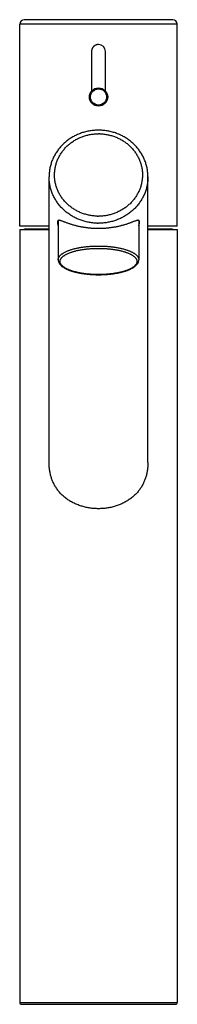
# Model space of a CAD drawing. Header units: millimetres. Extents: x 130 to 789, y -195 to 496.
# Tile 4 of 5: x 130 to 173, y 226 to 496. Entities that reach past the tile are written whole.
import ezdxf

# ---------------------------------------------------------------- set-up
doc = ezdxf.new("R2010")
doc.units = ezdxf.units.MM
doc.header["$LTSCALE"] = 30.734
doc.layers.get('0').update_dxf_attribs({"linetype": 'CONTINUOUS'})

msp = doc.modelspace()

# ---------------------------------------------------------------- linework, layer by layer
for p, q in [((130.01, 439.11), (130.01, 494.41)), ((173.01, 494.41), (130.01, 494.41)), ((171.81, 495.61), (131.21, 495.61)), ((173.01, 439.11), (173.01, 494.41)), ((149.61, 486.91), (149.61, 476.09)), ((153.41, 476.09), (153.41, 486.91)), ((138.01, 374.43), (138.01, 452.6)), ((165.01, 374.43), (165.01, 452.6)), ((140.51, 440.67), (140.51, 429.92)), ((162.51, 440.67), (162.51, 429.92)), ((138.01, 439.11), (130.01, 439.11)), ((130.01, 438.16), (130.01, 226.66)), ((130.01, 438.16), (138.01, 438.16)), ((131.71, 438.35), (138.01, 438.35)), ((173.01, 439.11), (165.01, 439.11)), ((165.01, 438.35), (171.31, 438.35)), ((165.01, 438.16), (173.01, 438.16)), ((173.01, 438.16), (173.01, 226.66)), ((151.45, 433.68), (151.51, 433.68)), ((151.46, 433.04), (151.51, 433.04)), ((151.56, 425.86), (151.51, 425.86)), ((130.01, 226.66), (173.01, 226.66)), ((130.51, 226.16), (172.51, 226.16))]:
    msp.add_line(p, q)
for radius in [2.5, 2.2]:
    msp.add_circle((151.51, 474.46), radius)
for centre, radius, start, end in [((131.21, 494.41), 1.2, 90, 180), ((171.81, 494.41), 1.2, 0, 90), ((151.51, 486.91), 1.9, 0.001, 89.9997), ((151.51, 451.63), 12.77, 88.3594, 90), ((153.08, 452.6), 11.93, 3.3352, 4.3591), ((153.08, 452.6), 11.92, 1.5596, 3.3352), ((153.09, 452.6), 11.92, 0.85, 1.5596), ((153.09, 452.6), 11.92, 359.9999, 0.85), ((151.51, 454.28), 14.37, 268.3594, 270), ((151.51, 454.61), 12.77, 268.3594, 270), ((131.71, 437.46), 0.89, 90, 128.1243), ((171.31, 437.46), 0.89, 51.8757, 90), ((141.79, 429.92), 1.28, 179.998, 181.1179), ((130.51, 226.66), 0.5, 180, 270.0002), ((172.51, 226.66), 0.5, 269.9998, 360)]:
    msp.add_arc(centre, radius, start, end)
for points, knots in [([(151.51, 488.81), (151.46, 488.81), (151.37, 488.81), (151.24, 488.8), (151.1, 488.77), (150.97, 488.74), (150.84, 488.7), (150.72, 488.64), (150.6, 488.58), (150.48, 488.51), (150.37, 488.44), (150.26, 488.35), (150.16, 488.26), (150.07, 488.16), (149.98, 488.05), (149.91, 487.94), (149.84, 487.83), (149.78, 487.7), (149.73, 487.58), (149.68, 487.45), (149.65, 487.32), (149.63, 487.18), (149.61, 487.05), (149.61, 486.96), (149.61, 486.91)], [0, 0, 0, 0, 0.13642, 0.270652, 0.4046, 0.540557, 0.677675, 0.814599, 0.950408, 1.084671, 1.218688, 1.354082, 1.490912, 1.628023, 1.76418, 1.898794, 2.033094, 2.168374, 2.3049, 2.441852, 2.578281, 2.713058, 2.847712, 2.983882, 2.983882, 2.983882, 2.983882]), ([(151.51, 465.38), (151.31, 465.38), (150.92, 465.37), (150.33, 465.34), (149.74, 465.28), (149.16, 465.19), (148.58, 465.08), (148, 464.95), (147.44, 464.79), (146.88, 464.61), (146.33, 464.41), (145.79, 464.18), (145.26, 463.93), (144.74, 463.66), (144.23, 463.37), (143.74, 463.06), (143.27, 462.73), (142.81, 462.38), (142.37, 462.01), (141.94, 461.63), (141.54, 461.22), (141.15, 460.8), (140.78, 460.37), (140.43, 459.92), (140.11, 459.46), (139.8, 458.98), (139.52, 458.49), (139.26, 457.99), (139.02, 457.48), (138.81, 456.96), (138.62, 456.44), (138.46, 455.9), (138.32, 455.36), (138.21, 454.82), (138.12, 454.27), (138.05, 453.72), (138.02, 453.16), (138.01, 452.79), (138.01, 452.6)], [0, 0, 0, 0, 0.5909, 1.181672, 1.772146, 2.362255, 2.951828, 3.540774, 4.128993, 4.716306, 5.30275, 5.888003, 6.472246, 7.05512, 7.636793, 8.21703, 8.795863, 9.373251, 9.949054, 10.523457, 11.096131, 11.667445, 12.237042, 12.805255, 13.371922, 13.937175, 14.501092, 15.063628, 15.625061, 16.185215, 16.744465, 17.302703, 17.860193, 18.416996, 18.973244, 19.529113, 20.084685, 20.640148, 20.640148, 20.640148, 20.640148]), ([(151.14, 441.85), (150.96, 441.85), (150.6, 441.87), (150.06, 441.92), (149.53, 441.99), (149, 442.09), (148.47, 442.21), (147.95, 442.35), (147.44, 442.51), (146.93, 442.69), (146.44, 442.89), (145.95, 443.12), (145.48, 443.37), (145.01, 443.63), (144.57, 443.92), (144.13, 444.22), (143.71, 444.54), (143.31, 444.88), (142.92, 445.23), (142.55, 445.61), (142.2, 445.99), (141.87, 446.39), (141.56, 446.81), (141.26, 447.24), (140.99, 447.68), (140.74, 448.13), (140.51, 448.59), (140.31, 449.06), (140.12, 449.54), (139.96, 450.02), (139.83, 450.52), (139.71, 451.01), (139.63, 451.52), (139.56, 452.02), (139.52, 452.53), (139.5, 453.04), (139.51, 453.54), (139.54, 454.05), (139.6, 454.56), (139.68, 455.06), (139.79, 455.56), (139.92, 456.05), (140.07, 456.54), (140.25, 457.02), (140.44, 457.5), (140.67, 457.96), (140.91, 458.41), (141.17, 458.86), (141.46, 459.29), (141.77, 459.71), (142.09, 460.11), (142.44, 460.51), (142.8, 460.88), (143.18, 461.24), (143.58, 461.59), (143.99, 461.92), (144.42, 462.22), (144.87, 462.52), (145.32, 462.79), (145.79, 463.04), (146.28, 463.27), (146.77, 463.48), (147.27, 463.67), (147.78, 463.84), (148.3, 463.99), (148.82, 464.11), (149.35, 464.22), (149.89, 464.3), (150.43, 464.35), (150.97, 464.39), (151.33, 464.39), (151.51, 464.39)], [0, 0, 0, 0, 0.540952, 1.081734, 1.622107, 2.16183, 2.701295, 3.240038, 3.777974, 4.31474, 4.850532, 5.385446, 5.919173, 6.451562, 6.982402, 7.512085, 8.040434, 8.567349, 9.092567, 9.616373, 10.13884, 10.659828, 11.179204, 11.697138, 12.213886, 12.729373, 13.243636, 13.756795, 14.268976, 14.780282, 15.290805, 15.800642, 16.310091, 16.819068, 17.327709, 17.836155, 18.344553, 18.853049, 19.361792, 19.870931, 20.380611, 20.890763, 21.40172, 21.913604, 22.426479, 22.9404, 23.455447, 23.971714, 24.489303, 25.008221, 25.528628, 26.050603, 26.574042, 27.09884, 27.625061, 28.152959, 28.682268, 29.21289, 29.744644, 30.277899, 30.812436, 31.348111, 31.884617, 32.422035, 32.96054, 33.499753, 34.039582, 34.579564, 35.120149, 35.66117, 36.202457, 36.202457, 36.202457, 36.202457]), ([(165.01, 452.6), (165.01, 452.79), (165, 453.16), (164.96, 453.71), (164.9, 454.27), (164.81, 454.82), (164.69, 455.36), (164.56, 455.9), (164.39, 456.44), (164.2, 456.96), (163.99, 457.48), (163.75, 457.99), (163.5, 458.49), (163.21, 458.98), (162.91, 459.46), (162.58, 459.92), (162.24, 460.37), (161.87, 460.8), (161.48, 461.22), (161.07, 461.63), (160.65, 462.01), (160.2, 462.38), (159.74, 462.73), (159.27, 463.06), (158.78, 463.37), (158.28, 463.67), (157.76, 463.93), (157.23, 464.18), (156.69, 464.41), (156.14, 464.61), (155.58, 464.79), (155.01, 464.95), (154.44, 465.08), (153.86, 465.19), (153.27, 465.28), (152.69, 465.34), (152.1, 465.37), (151.7, 465.38), (151.51, 465.38)], [0, 0, 0, 0, 0.555223, 1.110594, 1.666299, 2.222421, 2.779133, 3.336566, 3.894779, 4.454035, 5.014222, 5.575714, 6.138331, 6.702348, 7.26772, 7.834517, 8.402872, 8.972618, 9.544084, 10.116911, 10.691466, 11.267414, 11.844938, 12.423895, 13.004242, 13.586009, 14.168956, 14.753248, 15.338527, 15.924971, 16.512255, 17.100415, 17.68927, 18.278721, 18.868674, 19.458958, 20.049506, 20.640148, 20.640148, 20.640148, 20.640148]), ([(151.87, 464.39), (152.05, 464.38), (152.41, 464.37), (152.95, 464.32), (153.49, 464.24), (154.02, 464.15), (154.55, 464.03), (155.07, 463.89), (155.58, 463.73), (156.08, 463.55), (156.58, 463.34), (157.06, 463.12), (157.54, 462.87), (158, 462.61), (158.45, 462.32), (158.88, 462.02), (159.3, 461.7), (159.71, 461.36), (160.09, 461), (160.46, 460.63), (160.81, 460.24), (161.15, 459.84), (161.46, 459.43), (161.75, 459), (162.02, 458.56), (162.27, 458.11), (162.5, 457.65), (162.71, 457.18), (162.89, 456.7), (163.05, 456.21), (163.19, 455.72), (163.3, 455.22), (163.39, 454.72), (163.45, 454.22), (163.5, 453.71), (163.51, 453.2), (163.5, 452.69), (163.47, 452.18), (163.41, 451.68), (163.33, 451.18), (163.23, 450.68), (163.1, 450.18), (162.95, 449.69), (162.77, 449.21), (162.57, 448.74), (162.35, 448.28), (162.11, 447.82), (161.84, 447.38), (161.56, 446.95), (161.25, 446.53), (160.92, 446.12), (160.58, 445.73), (160.22, 445.35), (159.83, 444.99), (159.44, 444.65), (159.02, 444.32), (158.59, 444.01), (158.15, 443.72), (157.69, 443.45), (157.22, 443.2), (156.74, 442.97), (156.25, 442.75), (155.74, 442.56), (155.23, 442.4), (154.72, 442.25), (154.19, 442.12), (153.66, 442.02), (153.13, 441.94), (152.59, 441.88), (152.05, 441.85), (151.69, 441.84), (151.51, 441.84)], [0, 0, 0, 0, 0.540952, 1.081734, 1.622107, 2.16183, 2.701295, 3.240038, 3.777974, 4.31474, 4.850532, 5.385446, 5.919173, 6.451562, 6.982402, 7.512085, 8.040434, 8.567349, 9.092567, 9.616373, 10.13884, 10.659828, 11.179204, 11.697138, 12.213886, 12.729373, 13.243636, 13.756795, 14.268976, 14.780282, 15.290805, 15.800642, 16.310091, 16.819068, 17.327709, 17.836155, 18.344553, 18.853049, 19.361792, 19.870931, 20.380611, 20.890763, 21.40172, 21.913604, 22.426479, 22.9404, 23.455447, 23.971714, 24.489303, 25.008221, 25.528628, 26.050603, 26.574042, 27.09884, 27.625061, 28.152959, 28.682268, 29.21289, 29.744644, 30.277899, 30.812436, 31.348111, 31.884617, 32.422035, 32.96054, 33.499753, 34.039582, 34.579564, 35.120149, 35.66117, 36.202457, 36.202457, 36.202457, 36.202457]), ([(151.1, 439.93), (150.9, 439.93), (150.51, 439.95), (149.92, 440), (149.33, 440.08), (148.75, 440.18), (148.17, 440.31), (147.6, 440.46), (147.04, 440.63), (146.49, 440.82), (145.94, 441.04), (145.41, 441.28), (144.89, 441.54), (144.38, 441.83), (143.88, 442.13), (143.4, 442.46), (142.94, 442.8), (142.49, 443.16), (142.06, 443.54), (141.64, 443.94), (141.25, 444.35), (140.87, 444.78), (140.52, 445.23), (140.19, 445.69), (139.87, 446.16), (139.58, 446.65), (139.32, 447.14), (139.08, 447.65), (138.86, 448.17), (138.66, 448.69), (138.49, 449.22), (138.35, 449.76), (138.23, 450.31), (138.13, 450.86), (138.06, 451.41), (138.02, 451.96), (138.01, 452.36), (138.01, 452.58), (138.01, 452.6)], [0, 0, 0, 0, 0.591342, 1.182495, 1.773329, 2.363721, 2.953247, 3.542091, 4.130142, 4.717294, 5.303439, 5.888476, 6.47211, 7.054451, 7.635512, 8.215149, 8.793634, 9.37058, 9.945882, 10.519559, 11.091405, 11.661639, 12.230376, 12.79768, 13.3636, 13.928179, 14.491325, 15.053191, 15.614008, 16.173817, 16.732921, 17.29129, 17.848858, 18.405785, 18.962063, 19.517916, 20.073628, 20.158331, 20.158331, 20.158331, 20.158331]), ([(165.01, 452.6), (165.01, 452.45), (165, 452.11), (164.97, 451.58), (164.91, 451.03), (164.82, 450.48), (164.71, 449.93), (164.57, 449.39), (164.41, 448.85), (164.22, 448.33), (164.01, 447.81), (163.77, 447.3), (163.51, 446.8), (163.23, 446.31), (162.93, 445.83), (162.6, 445.37), (162.25, 444.92), (161.88, 444.48), (161.5, 444.06), (161.09, 443.66), (160.66, 443.28), (160.22, 442.91), (159.76, 442.56), (159.28, 442.23), (158.79, 441.92), (158.28, 441.63), (157.77, 441.36), (157.24, 441.11), (156.7, 440.89), (156.14, 440.69), (155.58, 440.51), (155.02, 440.35), (154.44, 440.22), (153.86, 440.11), (153.28, 440.02), (152.69, 439.96), (152.1, 439.93), (151.7, 439.92), (151.51, 439.92)], [0, 0, 0, 0, 0.471057, 1.026982, 1.583215, 2.139784, 2.696785, 3.254541, 3.813147, 4.372809, 4.933684, 5.495574, 6.058602, 6.622764, 7.188103, 7.754887, 8.323198, 8.893091, 9.464581, 10.037619, 10.612059, 11.188138, 11.765831, 12.345096, 12.926132, 13.508456, 14.092034, 14.67676, 15.262401, 15.849136, 16.436895, 17.025595, 17.615119, 18.205339, 18.795864, 19.386838, 19.978142, 20.569656, 20.569656, 20.569656, 20.569656]), ([(151.51, 438.45), (151.37, 438.45), (151.08, 438.45), (150.66, 438.46), (150.24, 438.48), (149.83, 438.5), (149.41, 438.53), (148.98, 438.57), (148.56, 438.62), (148.14, 438.67), (147.71, 438.73), (147.29, 438.8), (146.87, 438.87), (146.46, 438.96), (146.04, 439.05), (145.63, 439.14), (145.22, 439.25), (144.82, 439.36), (144.42, 439.47), (144.03, 439.59), (143.65, 439.72), (143.28, 439.84), (142.93, 439.97), (142.58, 440.1), (142.26, 440.22), (141.97, 440.33), (141.7, 440.44), (141.46, 440.52), (141.25, 440.6), (141.06, 440.65), (140.91, 440.69), (140.77, 440.71), (140.66, 440.71), (140.56, 440.69), (140.49, 440.66), (140.42, 440.62), (140.38, 440.56), (140.34, 440.48), (140.32, 440.4), (140.31, 440.3), (140.31, 440.19), (140.31, 440.07), (140.33, 439.93), (140.36, 439.78), (140.4, 439.61), (140.45, 439.42), (140.49, 439.29), (140.51, 439.23)], [0, 0, 0, 0, 0.424387, 0.844702, 1.263516, 1.683368, 2.103219, 2.526363, 2.952766, 3.379818, 3.806999, 4.23349, 4.658987, 5.084611, 5.509302, 5.93265, 6.353956, 6.774087, 7.188717, 7.595814, 7.996862, 8.388813, 8.767134, 9.132337, 9.477611, 9.796248, 10.081721, 10.33878, 10.563184, 10.756086, 10.914997, 11.049811, 11.160731, 11.253463, 11.334479, 11.408744, 11.483422, 11.562034, 11.649197, 11.746526, 11.856025, 11.979492, 12.118464, 12.272919, 12.446994, 12.639477, 12.845507, 12.845507, 12.845507, 12.845507]), ([(162.28, 440.71), (162.26, 440.71), (162.2, 440.7), (162.08, 440.68), (161.93, 440.64), (161.75, 440.59), (161.54, 440.52), (161.31, 440.43), (161.05, 440.34), (160.76, 440.23), (160.45, 440.11), (160.12, 439.98), (159.77, 439.86), (159.41, 439.73), (159.03, 439.61), (158.64, 439.48), (158.23, 439.37), (157.83, 439.25), (157.41, 439.15), (156.99, 439.05), (156.58, 438.96), (156.16, 438.88), (155.74, 438.8), (155.31, 438.73), (154.89, 438.67), (154.46, 438.62), (154.04, 438.57), (153.61, 438.53), (153.19, 438.5), (152.77, 438.48), (152.35, 438.46), (151.93, 438.45), (151.65, 438.45), (151.51, 438.45)], [0, 0, 0, 0, 0.05878, 0.190565, 0.349186, 0.53871, 0.759159, 1.005626, 1.281012, 1.588424, 1.920801, 2.275752, 2.647764, 3.036469, 3.436782, 3.846553, 4.266089, 4.692559, 5.119636, 5.548047, 5.976538, 6.404773, 6.831332, 7.25831, 7.68692, 8.11639, 8.546305, 8.972779, 9.394934, 9.816032, 10.235076, 10.655019, 11.078856, 11.078856, 11.078856, 11.078856]), ([(162.51, 439.23), (162.52, 439.25), (162.54, 439.34), (162.59, 439.49), (162.63, 439.68), (162.67, 439.84), (162.69, 439.99), (162.71, 440.12), (162.71, 440.24), (162.7, 440.35), (162.69, 440.44), (162.66, 440.52), (162.62, 440.58), (162.57, 440.64), (162.5, 440.68), (162.42, 440.7), (162.35, 440.71), (162.3, 440.71), (162.28, 440.71)], [0, 0, 0, 0, 0.070982, 0.283114, 0.473477, 0.641178, 0.79095, 0.923285, 1.04022, 1.143738, 1.235677, 1.317274, 1.392595, 1.464135, 1.537955, 1.61902, 1.712362, 1.766302, 1.766302, 1.766302, 1.766302]), ([(140.51, 429.92), (140.51, 429.97), (140.51, 430.09), (140.55, 430.26), (140.61, 430.43), (140.69, 430.61), (140.79, 430.78), (140.92, 430.94), (141.07, 431.11), (141.24, 431.27), (141.43, 431.43), (141.65, 431.59), (141.88, 431.74), (142.14, 431.89), (142.42, 432.04), (142.71, 432.18), (143.02, 432.32), (143.36, 432.45), (143.7, 432.57), (144.07, 432.69), (144.45, 432.81), (144.85, 432.92), (145.26, 433.02), (145.68, 433.11), (146.12, 433.2), (146.57, 433.28), (147.03, 433.36), (147.49, 433.42), (147.97, 433.48), (148.45, 433.54), (148.94, 433.58), (149.44, 433.62), (149.94, 433.64), (150.44, 433.67), (150.95, 433.68), (151.29, 433.68), (151.45, 433.68)], [0, 0, 0, 0, 0.164658, 0.34108, 0.522732, 0.711929, 0.910765, 1.120918, 1.343726, 1.580333, 1.831303, 2.09716, 2.37819, 2.674418, 2.986035, 3.312953, 3.654962, 4.011732, 4.382772, 4.767645, 5.165906, 5.576936, 6.000274, 6.435131, 6.880624, 7.336015, 7.800334, 8.272848, 8.752882, 9.2396, 9.732104, 10.229456, 10.730542, 11.234602, 11.740706, 12.247919, 12.247919, 12.247919, 12.247919]), ([(151.51, 425.86), (151.35, 425.86), (151.02, 425.86), (150.54, 425.87), (150.06, 425.89), (149.58, 425.92), (149.11, 425.95), (148.64, 425.99), (148.18, 426.04), (147.72, 426.1), (147.27, 426.16), (146.84, 426.23), (146.41, 426.31), (145.99, 426.39), (145.58, 426.48), (145.19, 426.58), (144.81, 426.68), (144.45, 426.79), (144.1, 426.9), (143.76, 427.02), (143.44, 427.15), (143.14, 427.28), (142.86, 427.41), (142.59, 427.55), (142.35, 427.69), (142.12, 427.84), (141.91, 427.99), (141.73, 428.14), (141.56, 428.3), (141.41, 428.45), (141.29, 428.62), (141.19, 428.78), (141.11, 428.94), (141.05, 429.11), (141.02, 429.27), (141, 429.44), (141.01, 429.61), (141.05, 429.77), (141.1, 429.94), (141.18, 430.1), (141.28, 430.27), (141.4, 430.43), (141.54, 430.59), (141.71, 430.74), (141.89, 430.89), (142.1, 431.04), (142.32, 431.19), (142.57, 431.33), (142.83, 431.47), (143.11, 431.61), (143.41, 431.74), (143.73, 431.86), (144.06, 431.98), (144.41, 432.1), (144.77, 432.21), (145.15, 432.31), (145.54, 432.41), (145.95, 432.5), (146.36, 432.58), (146.79, 432.66), (147.23, 432.73), (147.67, 432.79), (148.13, 432.85), (148.59, 432.9), (149.06, 432.94), (149.53, 432.98), (150.01, 433.01), (150.49, 433.03), (150.97, 433.04), (151.3, 433.04), (151.46, 433.04)], [0, 0, 0, 0, 0.484219, 0.967587, 1.449091, 1.927705, 2.403007, 2.873799, 3.339211, 3.798171, 4.250042, 4.694257, 5.129796, 5.555869, 5.971562, 6.376563, 6.770174, 7.151693, 7.520414, 7.875958, 8.21803, 8.546085, 8.859741, 9.158763, 9.44321, 9.712982, 9.96817, 10.209066, 10.436152, 10.650121, 10.851914, 11.042767, 11.224352, 11.398483, 11.567343, 11.733409, 11.899311, 12.067694, 12.241072, 12.421675, 12.611372, 12.811895, 13.024526, 13.250211, 13.489637, 13.743291, 14.011479, 14.29436, 14.591887, 14.904057, 15.230617, 15.571215, 15.925345, 16.29271, 16.672923, 17.065288, 17.469118, 17.883716, 18.308761, 18.743346, 19.186693, 19.637792, 20.096069, 20.560873, 21.031126, 21.505952, 21.984163, 22.465394, 22.94869, 23.433108, 23.433108, 23.433108, 23.433108]), ([(151.51, 433.68), (151.68, 433.68), (152.01, 433.68), (152.52, 433.67), (153.02, 433.65), (153.52, 433.62), (154.02, 433.58), (154.51, 433.54), (155, 433.49), (155.47, 433.43), (155.94, 433.36), (156.4, 433.29), (156.85, 433.21), (157.29, 433.12), (157.71, 433.03), (158.12, 432.93), (158.52, 432.82), (158.91, 432.71), (159.27, 432.59), (159.62, 432.46), (159.96, 432.33), (160.27, 432.19), (160.57, 432.05), (160.85, 431.91), (161.11, 431.76), (161.34, 431.61), (161.56, 431.45), (161.76, 431.29), (161.93, 431.13), (162.08, 430.96), (162.21, 430.79), (162.32, 430.62), (162.4, 430.45), (162.46, 430.28), (162.5, 430.1), (162.51, 429.98), (162.51, 429.92), (162.51, 429.92)], [0, 0, 0, 0, 0.507184, 1.013447, 1.517847, 2.019449, 2.516964, 3.009838, 3.497169, 3.978059, 4.45161, 4.91688, 5.373021, 5.819363, 6.255117, 6.679636, 7.092264, 7.492113, 7.878622, 8.25118, 8.6093, 8.952775, 9.281301, 9.594638, 9.892629, 10.175171, 10.442473, 10.694862, 10.932791, 11.157119, 11.368676, 11.568736, 11.758956, 11.941241, 12.118018, 12.291922, 12.301071, 12.301071, 12.301071, 12.301071]), ([(151.51, 433.04), (151.67, 433.04), (151.99, 433.04), (152.47, 433.03), (152.96, 433.01), (153.43, 432.98), (153.91, 432.95), (154.38, 432.91), (154.84, 432.86), (155.29, 432.8), (155.74, 432.74), (156.18, 432.67), (156.61, 432.59), (157.02, 432.51), (157.43, 432.42), (157.82, 432.32), (158.2, 432.22), (158.57, 432.11), (158.92, 432), (159.25, 431.88), (159.57, 431.75), (159.87, 431.62), (160.16, 431.49), (160.42, 431.35), (160.67, 431.21), (160.9, 431.06), (161.1, 430.91), (161.29, 430.76), (161.46, 430.6), (161.6, 430.44), (161.72, 430.28), (161.83, 430.12), (161.91, 429.96), (161.96, 429.79), (162, 429.63), (162.01, 429.46), (162, 429.29), (161.97, 429.12), (161.91, 428.96), (161.84, 428.79), (161.74, 428.63), (161.61, 428.47), (161.47, 428.31), (161.31, 428.16), (161.12, 428), (160.92, 427.85), (160.69, 427.71), (160.45, 427.56), (160.19, 427.43), (159.9, 427.29), (159.61, 427.16), (159.29, 427.04), (158.96, 426.92), (158.61, 426.8), (158.24, 426.69), (157.86, 426.59), (157.47, 426.49), (157.07, 426.4), (156.65, 426.32), (156.22, 426.24), (155.79, 426.17), (155.34, 426.1), (154.89, 426.05), (154.42, 426), (153.96, 425.96), (153.48, 425.92), (153.01, 425.89), (152.53, 425.87), (152.04, 425.86), (151.72, 425.86), (151.56, 425.86)], [0, 0, 0, 0, 0.484219, 0.967587, 1.449091, 1.927705, 2.403007, 2.873799, 3.339211, 3.798171, 4.250042, 4.694257, 5.129796, 5.555869, 5.971562, 6.376563, 6.770174, 7.151693, 7.520414, 7.875958, 8.21803, 8.546085, 8.859741, 9.158763, 9.44321, 9.712982, 9.96817, 10.209066, 10.436152, 10.650121, 10.851914, 11.042767, 11.224352, 11.398483, 11.567343, 11.733409, 11.899311, 12.067694, 12.241072, 12.421675, 12.611372, 12.811895, 13.024526, 13.250211, 13.489637, 13.743291, 14.011479, 14.29436, 14.591887, 14.904057, 15.230617, 15.571215, 15.925345, 16.29271, 16.672923, 17.065288, 17.469118, 17.883716, 18.308761, 18.743346, 19.186693, 19.637792, 20.096069, 20.560873, 21.031126, 21.505952, 21.984163, 22.465394, 22.94869, 23.433108, 23.433108, 23.433108, 23.433108]), ([(140.51, 429.92), (140.51, 429.86), (140.51, 429.73), (140.55, 429.54), (140.6, 429.35), (140.68, 429.16), (140.78, 428.96), (140.9, 428.77), (141.05, 428.58), (141.23, 428.39), (141.43, 428.2), (141.66, 428.02), (141.91, 427.85), (142.18, 427.68), (142.46, 427.52), (142.77, 427.37), (143.09, 427.22), (143.43, 427.08), (143.79, 426.95), (144.16, 426.83), (144.55, 426.71), (144.95, 426.6), (145.36, 426.49), (145.78, 426.4), (146.22, 426.31), (146.67, 426.22), (147.12, 426.15), (147.59, 426.08), (148.06, 426.02), (148.54, 425.97), (149.02, 425.93), (149.51, 425.89), (150.01, 425.86), (150.51, 425.84), (151.01, 425.83), (151.34, 425.83), (151.51, 425.83)], [0, 0, 0, 0, 0.188526, 0.380027, 0.577266, 0.782933, 0.999665, 1.229905, 1.474591, 1.734535, 2.009468, 2.298588, 2.601354, 2.91764, 3.246863, 3.588876, 3.943681, 4.311051, 4.690665, 5.08229, 5.485673, 5.900235, 6.325507, 6.761073, 7.206212, 7.660277, 8.122655, 8.592577, 9.069258, 9.55195, 10.039839, 10.532059, 11.027777, 11.52614, 12.02625, 12.527236, 12.527236, 12.527236, 12.527236]), ([(151.51, 425.83), (151.67, 425.83), (151.99, 425.83), (152.48, 425.84), (152.97, 425.86), (153.45, 425.89), (153.92, 425.92), (154.4, 425.96), (154.87, 426.01), (155.33, 426.07), (155.78, 426.13), (156.23, 426.2), (156.66, 426.28), (157.09, 426.37), (157.51, 426.46), (157.91, 426.56), (158.31, 426.66), (158.69, 426.77), (159.05, 426.89), (159.41, 427.02), (159.75, 427.15), (160.07, 427.29), (160.37, 427.43), (160.67, 427.58), (160.94, 427.74), (161.19, 427.9), (161.43, 428.07), (161.64, 428.25), (161.83, 428.43), (162, 428.62), (162.14, 428.8), (162.26, 428.99), (162.35, 429.18), (162.42, 429.37), (162.47, 429.55), (162.5, 429.74), (162.51, 429.86), (162.51, 429.92)], [0, 0, 0, 0, 0.487475, 0.974121, 1.459139, 1.94169, 2.421002, 2.896307, 3.366768, 3.831689, 4.290357, 4.741974, 5.18594, 5.621637, 6.048338, 6.465568, 6.872845, 7.269559, 7.655383, 8.030019, 8.393028, 8.744221, 9.083515, 9.410649, 9.725428, 10.02785, 10.31759, 10.593974, 10.85676, 11.105505, 11.339652, 11.560415, 11.768935, 11.967304, 12.158204, 12.343999, 12.527302, 12.527302, 12.527302, 12.527302]), ([(151.51, 361.8), (151.32, 361.8), (150.94, 361.8), (150.37, 361.83), (149.8, 361.88), (149.24, 361.95), (148.68, 362.05), (148.12, 362.16), (147.56, 362.29), (147.01, 362.44), (146.47, 362.61), (145.93, 362.81), (145.4, 363.02), (144.88, 363.26), (144.37, 363.52), (143.87, 363.8), (143.39, 364.1), (142.92, 364.42), (142.47, 364.76), (142.04, 365.12), (141.63, 365.49), (141.24, 365.88), (140.88, 366.28), (140.53, 366.69), (140.21, 367.12), (139.92, 367.55), (139.65, 367.99), (139.4, 368.44), (139.18, 368.89), (138.98, 369.34), (138.8, 369.8), (138.63, 370.27), (138.49, 370.74), (138.37, 371.21), (138.27, 371.69), (138.18, 372.18), (138.11, 372.67), (138.06, 373.18), (138.02, 373.69), (138.01, 374.11), (138.01, 374.35), (138.01, 374.43)], [0, 0, 0, 0, 0.570254, 1.140655, 1.71014, 2.278323, 2.8447, 3.414064, 3.985243, 4.554385, 5.125859, 5.698546, 6.27063, 6.842678, 7.413943, 7.98611, 8.553829, 9.118658, 9.68233, 10.245933, 10.801054, 11.34656, 11.891607, 12.430433, 12.962048, 13.483702, 13.999007, 14.507518, 15.010971, 15.508377, 16.003142, 16.495859, 16.984487, 17.474708, 17.964868, 18.459452, 18.957729, 19.46062, 19.974087, 20.494706, 20.717303, 20.717303, 20.717303, 20.717303]), ([(165.01, 374.43), (165.01, 374.37), (165.01, 374.12), (164.99, 373.71), (164.96, 373.18), (164.9, 372.66), (164.83, 372.15), (164.74, 371.66), (164.63, 371.17), (164.51, 370.69), (164.36, 370.22), (164.2, 369.75), (164.02, 369.29), (163.81, 368.83), (163.58, 368.38), (163.34, 367.94), (163.07, 367.51), (162.77, 367.08), (162.46, 366.66), (162.12, 366.26), (161.76, 365.86), (161.38, 365.48), (160.97, 365.11), (160.55, 364.76), (160.1, 364.43), (159.64, 364.11), (159.16, 363.81), (158.67, 363.54), (158.17, 363.28), (157.65, 363.04), (157.12, 362.82), (156.58, 362.63), (156.04, 362.45), (155.48, 362.3), (154.93, 362.16), (154.36, 362.05), (153.79, 361.96), (153.23, 361.89), (152.65, 361.83), (152.08, 361.8), (151.7, 361.8), (151.51, 361.8)], [0, 0, 0, 0, 0.182699, 0.726944, 1.255206, 1.772067, 2.285897, 2.788617, 3.28989, 3.784735, 4.277794, 4.771737, 5.266836, 5.765095, 6.269008, 6.776912, 7.289679, 7.803889, 8.32579, 8.857137, 9.391952, 9.931729, 10.475621, 11.028871, 11.586055, 12.145652, 12.705891, 13.27159, 13.840589, 14.409552, 14.97973, 15.551874, 16.125154, 16.697911, 17.273262, 17.849142, 18.422361, 18.996662, 19.571288, 20.145357, 20.717222, 20.717222, 20.717222, 20.717222])]:
    msp.add_open_spline(points, degree=3, knots=knots)

doc.saveas('drawing.dxf')
